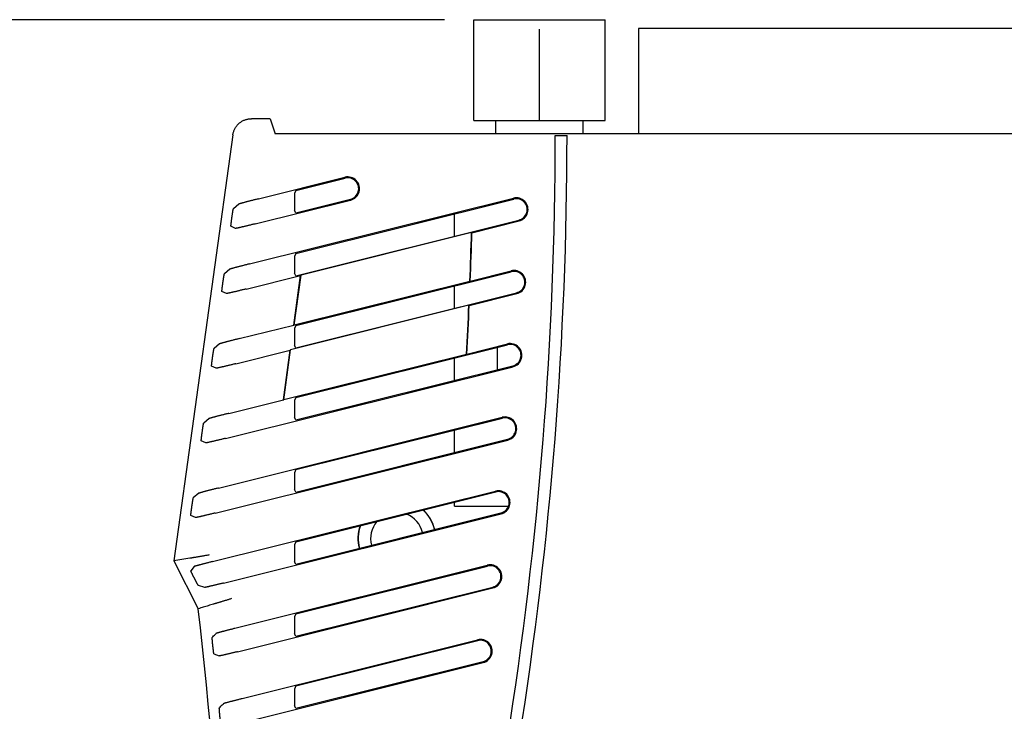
# Model space of a CAD drawing. Header units: inches. Extents: x 0 to 34, y 0 to 22.
# Tile 6 of 27: x 2.3 to 4.4, y 19 to 20.5. Entities that reach past the tile are written whole.
import ezdxf

# ---------------------------------------------------------------- set-up
doc = ezdxf.new("R2010")
doc.units = ezdxf.units.IN
doc.header["$LTSCALE"] = 1.87
doc.header["$MEASUREMENT"] = 0
doc.layers.get('0').update_dxf_attribs({"linetype": 'CONTINUOUS'})
doc.layers.add('DIMENSIONS', color=7, linetype='CONTINUOUS')
doc.styles.get("Standard").update_dxf_attribs({"font": 'txt', "width": 0.8})
doc.dimstyles.new('DIMSTYLE_1', dxfattribs={"dimtxt": 0.125, "dimasz": 0.18, "dimexe": 0.18, "dimexo": 0.0625, "dimgap": 0.09, "dimtad": 0, "dimtih": 1, "dimtoh": 1, "dimdec": 3, "dimzin": 4, "dimdsep": 46, "dimtxsty": 'STANDARD', "dimblk": '_FILLED', "dimblk1": '_FILLED', "dimblk2": '_FILLED', "dimcen": 0.09, "dimadec": 0, "dimazin": 0, "dimtp": 0.01, "dimtm": 0.01, "dimtfac": 1, "dimtdec": 3, "dimtofl": 0, "dimtmove": 0, "dimatfit": 3, "dimldrblk": '_FILLED', "dimfxl": 1, "dimtolj": 1, "dimtzin": 4, "dimarcsym": 0})

# ---------------------------------------------------------------- blocks, each defined once
blk = doc.blocks.new('_FILLED')
at = {"color": 0, "linetype": 'BYBLOCK'}
blk.add_solid([(0, 0), (-1, 0.174), (-1, -0.174)], dxfattribs=at)
blk = doc.blocks.new('*D1')
at = {"layer": 'DIMENSIONS', "color": 2, "linetype": 'CONTINUOUS'}
for p, q in [((3.1795, 20.4963), (1.7278, 20.4963)), ((1.8528, 20.4963), (1.8528, 18.2791)), ((1.8528, 15.5988), (1.8528, 17.8416)), ((2.7048, 15.5988), (1.7278, 15.5988))]:
    blk.add_line(p, q, dxfattribs=at)
at = {"layer": 'DIMENSIONS', "color": 2, "linetype": 'CONTINUOUS', "xscale": 0.18, "yscale": 0.18, "zscale": 0.18}
for p, rotation in [((1.8528, 20.4963), 90), ((1.8528, 15.5988), 270)]:
    blk.add_blockref('_FILLED', p, dxfattribs=dict(at, rotation=rotation))
at = {"layer": 'DIMENSIONS', "color": 2, "linetype": 'CONTINUOUS', "width": 0.8}
for s, p in [('4.897', (1.5028, 18.0916)), ('[', (1.5028, 17.9041)), (']', (2.1028, 17.9041)), ('124.4', (1.6028, 17.9041))]:
    blk.add_text(s, height=0.125, dxfattribs=at).set_placement(p)

msp = doc.modelspace()

# ---------------------------------------------------------------- linework, layer by layer
at = {"color": 7, "linetype": 'CONTINUOUS'}
for p, q in [((3.242, 20.2813), (3.242, 20.4963)), ((3.242, 20.4963), (3.522, 20.4963)), ((3.522, 20.2813), (3.522, 20.4963)), ((3.382, 20.2813), (3.382, 20.4763)), ((2.808, 20.2853), (2.7682, 20.2853)), ((2.808, 20.2853), (2.8188, 20.253)), ((3.242, 20.2813), (3.522, 20.2813)), ((3.289, 20.253), (3.289, 20.2813)), ((3.475, 20.253), (3.475, 20.2813)), ((2.7286, 20.2509), (2.6028, 19.343)), ((10.6372, 20.253), (2.8188, 20.253)), ((3.4155, 20.2494), (3.4405, 20.2494)), ((2.7834, 20.1147), (2.9674, 20.1606)), ((2.8628, 20.1325), (2.9679, 20.1587)), ((2.7642, 19.9759), (3.3263, 20.1161)), ((2.8628, 20.1325), (2.8599, 20.126)), ((2.7415, 20.1035), (2.7297, 20.0935)), ((2.776, 20.0613), (2.9795, 20.1121)), ((2.8628, 19.9985), (3.3268, 20.1142)), ((2.8628, 20.0849), (2.9791, 20.1139)), ((2.8628, 20.0849), (2.8599, 20.09)), ((2.7343, 20.0516), (2.7245, 20.0563)), ((2.8628, 19.9509), (3.3379, 20.0694)), ((3.2378, 20.0425), (3.3384, 20.0675)), ((3.237, 20.0428), (2.8738, 19.9522)), ((3.237, 20.0428), (3.2378, 20.0425)), ((2.8628, 19.9985), (2.8599, 19.992)), ((2.7223, 19.9648), (2.7105, 19.9547)), ((2.7568, 19.9225), (2.8729, 19.9515)), ((2.8582, 19.8457), (2.8729, 19.9515)), ((2.859, 19.8454), (2.8738, 19.9522)), ((2.8628, 19.9509), (2.8599, 19.956)), ((2.8628, 19.8449), (3.3218, 19.9593)), ((2.8729, 19.9515), (2.8738, 19.9522)), ((3.2344, 19.9395), (3.3213, 19.9612)), ((3.2336, 19.9388), (2.859, 19.8454)), ((3.2344, 19.9395), (3.2336, 19.9388)), ((2.7151, 19.9128), (2.7053, 19.9175)), ((2.8628, 19.7973), (3.3329, 19.9145)), ((3.2322, 19.8874), (3.3334, 19.9127)), ((3.2314, 19.8878), (2.8517, 19.7931)), ((3.2314, 19.8878), (3.2322, 19.8874)), ((2.7421, 19.8168), (2.8582, 19.8457)), ((2.8582, 19.8457), (2.859, 19.8454)), ((2.8628, 19.8449), (2.8599, 19.8384)), ((2.7002, 19.8056), (2.6884, 19.7956)), ((2.8628, 19.7973), (2.8599, 19.8024)), ((2.8628, 19.6912), (3.3138, 19.8037)), ((3.2268, 19.784), (3.3133, 19.8056)), ((2.7347, 19.7634), (2.8508, 19.7924)), ((2.8362, 19.6866), (2.8508, 19.7924)), ((2.8369, 19.6862), (2.8517, 19.7931)), ((3.226, 19.7832), (2.8369, 19.6862)), ((2.8508, 19.7924), (2.8517, 19.7931)), ((3.2268, 19.784), (3.226, 19.7832)), ((2.693, 19.7537), (2.6833, 19.7584)), ((2.7127, 19.6043), (3.3254, 19.757)), ((2.8628, 19.6437), (3.3249, 19.7589)), ((2.7201, 19.6576), (2.8362, 19.6866)), ((2.8362, 19.6866), (2.8369, 19.6862)), ((2.8628, 19.6912), (2.8599, 19.6847)), ((2.6782, 19.6465), (2.6664, 19.6365)), ((2.698, 19.4985), (3.3022, 19.6492)), ((2.8628, 19.6437), (2.8599, 19.6488)), ((2.8628, 19.5376), (3.3027, 19.6473)), ((2.671, 19.5946), (2.6612, 19.5992)), ((2.6906, 19.4451), (3.3143, 19.6006)), ((2.8628, 19.49), (3.3139, 19.6025)), ((2.8628, 19.5376), (2.8599, 19.5311)), ((2.6561, 19.4874), (2.6443, 19.4773)), ((2.6855, 19.3417), (3.288, 19.492)), ((2.8628, 19.49), (2.8599, 19.4951)), ((2.8628, 19.384), (3.2885, 19.4901)), ((2.8628, 19.3364), (3.2997, 19.4453)), ((2.6489, 19.4354), (2.6392, 19.4401)), ((2.7089, 19.296), (3.3001, 19.4435)), ((2.8628, 19.384), (2.8599, 19.3775)), ((2.6369, 19.3488), (2.6028, 19.343)), ((2.6028, 19.343), (2.6549, 19.2413)), ((2.8628, 19.3364), (2.8599, 19.3415)), ((2.6459, 19.3312), (2.6389, 19.3223)), ((2.733, 19.2), (3.2706, 19.334)), ((2.8628, 19.2303), (3.2711, 19.3321)), ((2.6687, 19.2867), (2.6552, 19.2905)), ((2.7384, 19.1498), (3.2827, 19.2855)), ((2.8628, 19.1828), (3.2823, 19.2874)), ((2.8628, 19.2303), (2.8599, 19.2238)), ((2.7484, 19.0502), (3.25, 19.1752)), ((2.8628, 19.1828), (2.8599, 19.1879)), ((2.8628, 19.0767), (3.2505, 19.1734)), ((2.7532, 18.9998), (3.2621, 19.1267)), ((2.8628, 19.0291), (3.2616, 19.1286)), ((2.8628, 19.0767), (2.8599, 19.0702)), ((2.8628, 19.0291), (2.8599, 19.0342))]:
    msp.add_line(p, q, dxfattribs=at)
at = {"color": 6, "linetype": 'CONTINUOUS'}
for p, q in [((3.593, 20.4776), (3.593, 20.253)), ((5.013, 20.4776), (3.593, 20.4776)), ((3.2005, 20.0351), (3.2005, 20.0827)), ((3.2005, 19.8815), (3.2005, 19.9291)), ((3.292, 19.7507), (3.292, 19.7983)), ((3.2005, 19.7279), (3.2005, 19.7754)), ((3.2005, 19.5742), (3.2005, 19.6218)), ((3.2005, 19.4596), (3.2005, 19.4682)), ((3.2005, 19.4596), (3.3156, 19.4596))]:
    msp.add_line(p, q, dxfattribs=at)
at = {"color": 7, "linetype": 'CONTINUOUS'}
for centre, radius, start, end in [((-4.7659, 20.2513), 8.1814, 341.83447, 359.9868), ((-4.7659, 20.2513), 8.2064, 341.94157, 359.98684), ((2.9735, 20.1363), 0.025, 284, 104), ((2.9735, 20.1363), 0.0231, 284, 104), ((3.3324, 20.0918), 0.025, 284, 104), ((3.3324, 20.0918), 0.0231, 284, 104), ((-4.7659, 20.2513), 8.0056, 357.76265, 358.50757), ((-4.7659, 20.2513), 8.0064, 357.76819, 358.50524), ((3.3274, 19.9369), 0.025, 284, 104), ((3.3274, 19.9369), 0.0231, 284, 104), ((-4.7659, 20.2513), 8.0056, 356.6482, 357.3974), ((-4.7659, 20.2513), 8.0064, 356.65389, 357.39517), ((3.3194, 19.7813), 0.025, 284, 104), ((3.3194, 19.7813), 0.0231, 284, 104), ((3.3083, 19.6249), 0.025, 284, 104), ((3.3083, 19.6249), 0.0231, 284, 104), ((3.2941, 19.4677), 0.025, 284, 104), ((3.2941, 19.4677), 0.0231, 284, 104), ((3.078, 19.3908), 0.0825, 13.4945, 47.424), ((3.078, 19.3908), 0.083, 13.4975, 47.1922), ((3.078, 19.3908), 0.056, 139.7243, 194.7448), ((3.078, 19.3908), 0.056, 13.2553, 68.2385), ((3.078, 19.3908), 0.083, 160.8053, 194.5026), ((3.078, 19.3908), 0.0825, 160.582, 194.5054), ((3.2767, 19.3098), 0.025, 284, 104), ((3.2767, 19.3098), 0.0231, 284, 104), ((-8.7589, 17.9388), 11.4878, 353.48981, 6.51019), ((3.256, 19.151), 0.025, 284, 104), ((3.256, 19.151), 0.0231, 284, 104)]:
    msp.add_arc(centre, radius, start, end, dxfattribs=at)
for points, knots in [([(2.7286, 20.2509), (2.7287, 20.2518), (2.729, 20.2538), (2.7298, 20.2568), (2.7308, 20.2596), (2.7319, 20.2624), (2.7333, 20.2651), (2.7349, 20.2676), (2.7367, 20.2701), (2.7386, 20.2724), (2.7408, 20.2745), (2.743, 20.2765), (2.7454, 20.2783), (2.748, 20.2799), (2.7507, 20.2814), (2.7534, 20.2826), (2.7563, 20.2836), (2.7592, 20.2844), (2.7621, 20.2849), (2.7651, 20.2853), (2.7672, 20.2853), (2.7682, 20.2853)], [0, 0, 0, 0, 0.052642, 0.105308, 0.157915, 0.210579, 0.263184, 0.315825, 0.368454, 0.421058, 0.473706, 0.526294, 0.578942, 0.631546, 0.684175, 0.736816, 0.789421, 0.842085, 0.894692, 0.947358, 1, 1, 1, 1]), ([(2.8599, 20.126), (2.8599, 20.1259), (2.8599, 20.1258), (2.8599, 20.1256), (2.8599, 20.1251), (2.8599, 20.1246), (2.8599, 20.1239), (2.8599, 20.123), (2.8598, 20.122), (2.8598, 20.1209), (2.8598, 20.1197), (2.8598, 20.1184), (2.8598, 20.1169), (2.8598, 20.1154), (2.8598, 20.1138), (2.8598, 20.1122), (2.8598, 20.1105), (2.8598, 20.1088), (2.8598, 20.1071), (2.8598, 20.1054), (2.8598, 20.1037), (2.8598, 20.1021), (2.8598, 20.1005), (2.8598, 20.099), (2.8598, 20.0975), (2.8598, 20.0962), (2.8598, 20.095), (2.8598, 20.0939), (2.8599, 20.0929), (2.8599, 20.0921), (2.8599, 20.0914), (2.8599, 20.0908), (2.8599, 20.0904), (2.8599, 20.0902), (2.8599, 20.0901), (2.8599, 20.09)], [0, 0, 0, 0, 0.003061, 0.010376, 0.021879, 0.037538, 0.057255, 0.08083, 0.10821, 0.139132, 0.173298, 0.210582, 0.250532, 0.292833, 0.337196, 0.383026, 0.43005, 0.477776, 0.525604, 0.573277, 0.62019, 0.665868, 0.710036, 0.752106, 0.791808, 0.828826, 0.86272, 0.893373, 0.920491, 0.943814, 0.963294, 0.978729, 0.990021, 0.997134, 1, 1, 1, 1]), ([(2.7834, 20.1147), (2.7823, 20.1144), (2.78, 20.1138), (2.7767, 20.113), (2.7734, 20.1122), (2.7702, 20.1114), (2.7671, 20.1106), (2.7641, 20.1098), (2.7612, 20.109), (2.7585, 20.1083), (2.756, 20.1077), (2.7536, 20.107), (2.7514, 20.1065), (2.7494, 20.1059), (2.7477, 20.1054), (2.7461, 20.105), (2.7448, 20.1046), (2.7437, 20.1043), (2.7428, 20.104), (2.7422, 20.1038), (2.7418, 20.1037), (2.7415, 20.1036), (2.7415, 20.1035)], [0, 0, 0, 0, 0.079952, 0.159423, 0.237691, 0.314371, 0.388753, 0.460392, 0.528842, 0.593581, 0.654396, 0.710828, 0.762701, 0.809791, 0.851862, 0.888887, 0.920671, 0.947194, 0.968411, 0.984265, 0.994791, 1, 1, 1, 1]), ([(2.7245, 20.0563), (2.7245, 20.0563), (2.7245, 20.0564), (2.7245, 20.0566), (2.7245, 20.057), (2.7245, 20.0576), (2.7246, 20.0583), (2.7247, 20.0591), (2.7248, 20.0601), (2.7249, 20.0612), (2.725, 20.0624), (2.7252, 20.0637), (2.7254, 20.0652), (2.7256, 20.0668), (2.7258, 20.0684), (2.726, 20.0701), (2.7262, 20.0719), (2.7265, 20.0737), (2.7267, 20.0756), (2.727, 20.0774), (2.7273, 20.0792), (2.7275, 20.0809), (2.7278, 20.0826), (2.728, 20.0842), (2.7282, 20.0857), (2.7285, 20.0871), (2.7287, 20.0884), (2.7288, 20.0895), (2.729, 20.0905), (2.7292, 20.0914), (2.7293, 20.0921), (2.7294, 20.0927), (2.7295, 20.0931), (2.7296, 20.0933), (2.7296, 20.0935), (2.7297, 20.0935)], [0, 0, 0, 0, 0.002602, 0.009093, 0.01953, 0.033927, 0.052248, 0.07436, 0.100285, 0.129855, 0.162817, 0.199131, 0.238438, 0.280394, 0.32479, 0.371035, 0.418759, 0.467489, 0.51653, 0.565529, 0.613818, 0.660823, 0.706196, 0.749294, 0.789818, 0.827423, 0.861687, 0.892529, 0.919685, 0.942961, 0.962374, 0.97779, 0.989183, 0.996577, 1, 1, 1, 1]), ([(2.776, 20.0613), (2.7749, 20.061), (2.7726, 20.0605), (2.7693, 20.0596), (2.766, 20.0588), (2.7628, 20.058), (2.7597, 20.0573), (2.7567, 20.0566), (2.7538, 20.0559), (2.7511, 20.0552), (2.7486, 20.0547), (2.7463, 20.0541), (2.7441, 20.0536), (2.7421, 20.0532), (2.7404, 20.0528), (2.7389, 20.0524), (2.7376, 20.0522), (2.7365, 20.0519), (2.7356, 20.0518), (2.735, 20.0517), (2.7346, 20.0516), (2.7343, 20.0516), (2.7343, 20.0516)], [0, 0, 0, 0, 0.081325, 0.161958, 0.24118, 0.318614, 0.393548, 0.465562, 0.534219, 0.599022, 0.65978, 0.716051, 0.76768, 0.814457, 0.856155, 0.892754, 0.924062, 0.95005, 0.970671, 0.985854, 0.995625, 1, 1, 1, 1]), ([(2.8599, 19.992), (2.8599, 19.992), (2.8599, 19.9918), (2.8599, 19.9916), (2.8599, 19.9912), (2.8599, 19.9906), (2.8599, 19.9899), (2.8599, 19.989), (2.8598, 19.9881), (2.8598, 19.987), (2.8598, 19.9857), (2.8598, 19.9844), (2.8598, 19.983), (2.8598, 19.9814), (2.8598, 19.9799), (2.8598, 19.9782), (2.8598, 19.9765), (2.8598, 19.9748), (2.8598, 19.9731), (2.8598, 19.9714), (2.8598, 19.9697), (2.8598, 19.9681), (2.8598, 19.9665), (2.8598, 19.965), (2.8598, 19.9636), (2.8598, 19.9622), (2.8598, 19.961), (2.8598, 19.9599), (2.8599, 19.9589), (2.8599, 19.9581), (2.8599, 19.9574), (2.8599, 19.9569), (2.8599, 19.9564), (2.8599, 19.9562), (2.8599, 19.9561), (2.8599, 19.956)], [0, 0, 0, 0, 0.003061, 0.010376, 0.021879, 0.037538, 0.057255, 0.08083, 0.10821, 0.139132, 0.173298, 0.210582, 0.250532, 0.292833, 0.337196, 0.383026, 0.43005, 0.477776, 0.525604, 0.573277, 0.62019, 0.665868, 0.710036, 0.752106, 0.791808, 0.828826, 0.86272, 0.893373, 0.920491, 0.943814, 0.963294, 0.978729, 0.990021, 0.997134, 1, 1, 1, 1]), ([(2.7642, 19.9759), (2.763, 19.9756), (2.7608, 19.9751), (2.7575, 19.9742), (2.7542, 19.9734), (2.751, 19.9726), (2.7479, 19.9718), (2.7449, 19.971), (2.742, 19.9703), (2.7393, 19.9696), (2.7367, 19.9689), (2.7344, 19.9683), (2.7322, 19.9677), (2.7302, 19.9671), (2.7285, 19.9667), (2.7269, 19.9662), (2.7256, 19.9659), (2.7245, 19.9655), (2.7236, 19.9653), (2.723, 19.9651), (2.7225, 19.9649), (2.7223, 19.9648), (2.7223, 19.9648)], [0, 0, 0, 0, 0.079952, 0.159423, 0.237691, 0.314371, 0.388753, 0.460392, 0.528842, 0.593581, 0.654396, 0.710828, 0.762701, 0.809791, 0.851862, 0.888887, 0.920671, 0.947194, 0.968411, 0.984265, 0.994791, 1, 1, 1, 1]), ([(2.7053, 19.9175), (2.7053, 19.9175), (2.7053, 19.9176), (2.7053, 19.9179), (2.7053, 19.9183), (2.7053, 19.9188), (2.7054, 19.9195), (2.7054, 19.9203), (2.7055, 19.9213), (2.7057, 19.9224), (2.7058, 19.9236), (2.706, 19.925), (2.7061, 19.9264), (2.7063, 19.928), (2.7066, 19.9297), (2.7068, 19.9314), (2.707, 19.9332), (2.7073, 19.935), (2.7075, 19.9368), (2.7078, 19.9386), (2.708, 19.9404), (2.7083, 19.9421), (2.7085, 19.9438), (2.7088, 19.9454), (2.709, 19.9469), (2.7092, 19.9483), (2.7094, 19.9496), (2.7096, 19.9507), (2.7098, 19.9517), (2.71, 19.9526), (2.7101, 19.9533), (2.7102, 19.9539), (2.7103, 19.9543), (2.7104, 19.9546), (2.7104, 19.9547), (2.7105, 19.9547)], [0, 0, 0, 0, 0.002602, 0.009093, 0.01953, 0.033927, 0.052248, 0.07436, 0.100285, 0.129855, 0.162817, 0.199131, 0.238438, 0.280394, 0.32479, 0.371035, 0.418759, 0.467489, 0.51653, 0.565529, 0.613818, 0.660823, 0.706196, 0.749294, 0.789818, 0.827423, 0.861687, 0.892529, 0.919685, 0.942961, 0.962374, 0.97779, 0.989183, 0.996577, 1, 1, 1, 1]), ([(2.7568, 19.9225), (2.7556, 19.9223), (2.7534, 19.9217), (2.7501, 19.9209), (2.7468, 19.9201), (2.7436, 19.9193), (2.7404, 19.9185), (2.7375, 19.9178), (2.7346, 19.9171), (2.7319, 19.9165), (2.7294, 19.9159), (2.727, 19.9153), (2.7249, 19.9148), (2.7229, 19.9144), (2.7212, 19.914), (2.7197, 19.9137), (2.7183, 19.9134), (2.7173, 19.9132), (2.7164, 19.913), (2.7157, 19.9129), (2.7153, 19.9128), (2.7151, 19.9128), (2.7151, 19.9128)], [0, 0, 0, 0, 0.081325, 0.161958, 0.24118, 0.318614, 0.393548, 0.465562, 0.534219, 0.599022, 0.65978, 0.716051, 0.76768, 0.814457, 0.856155, 0.892754, 0.924062, 0.95005, 0.970671, 0.985854, 0.995625, 1, 1, 1, 1]), ([(2.8599, 19.8384), (2.8599, 19.8383), (2.8599, 19.8382), (2.8599, 19.8379), (2.8599, 19.8375), (2.8599, 19.837), (2.8599, 19.8363), (2.8599, 19.8354), (2.8598, 19.8344), (2.8598, 19.8333), (2.8598, 19.8321), (2.8598, 19.8308), (2.8598, 19.8293), (2.8598, 19.8278), (2.8598, 19.8262), (2.8598, 19.8246), (2.8598, 19.8229), (2.8598, 19.8212), (2.8598, 19.8195), (2.8598, 19.8178), (2.8598, 19.8161), (2.8598, 19.8144), (2.8598, 19.8129), (2.8598, 19.8113), (2.8598, 19.8099), (2.8598, 19.8086), (2.8598, 19.8074), (2.8598, 19.8063), (2.8599, 19.8053), (2.8599, 19.8045), (2.8599, 19.8038), (2.8599, 19.8032), (2.8599, 19.8028), (2.8599, 19.8026), (2.8599, 19.8024), (2.8599, 19.8024)], [0, 0, 0, 0, 0.003061, 0.010376, 0.021879, 0.037538, 0.057255, 0.08083, 0.10821, 0.139132, 0.173298, 0.210582, 0.250532, 0.292833, 0.337196, 0.383026, 0.43005, 0.477776, 0.525604, 0.573277, 0.62019, 0.665868, 0.710036, 0.752106, 0.791808, 0.828826, 0.86272, 0.893373, 0.920491, 0.943814, 0.963294, 0.978729, 0.990021, 0.997134, 1, 1, 1, 1]), ([(2.7421, 19.8168), (2.741, 19.8165), (2.7388, 19.8159), (2.7354, 19.8151), (2.7321, 19.8143), (2.7289, 19.8135), (2.7258, 19.8127), (2.7228, 19.8119), (2.7199, 19.8111), (2.7172, 19.8104), (2.7147, 19.8098), (2.7123, 19.8091), (2.7101, 19.8086), (2.7082, 19.808), (2.7064, 19.8075), (2.7049, 19.8071), (2.7036, 19.8067), (2.7024, 19.8064), (2.7016, 19.8061), (2.7009, 19.8059), (2.7005, 19.8058), (2.7003, 19.8057), (2.7002, 19.8056)], [0, 0, 0, 0, 0.079952, 0.159423, 0.237691, 0.314371, 0.388753, 0.460392, 0.528842, 0.593581, 0.654396, 0.710828, 0.762701, 0.809791, 0.851862, 0.888887, 0.920671, 0.947194, 0.968411, 0.984265, 0.994791, 1, 1, 1, 1]), ([(2.6833, 19.7584), (2.6832, 19.7584), (2.6832, 19.7585), (2.6832, 19.7587), (2.6832, 19.7591), (2.6833, 19.7597), (2.6833, 19.7604), (2.6834, 19.7612), (2.6835, 19.7622), (2.6836, 19.7633), (2.6838, 19.7645), (2.6839, 19.7658), (2.6841, 19.7673), (2.6843, 19.7689), (2.6845, 19.7705), (2.6847, 19.7722), (2.685, 19.774), (2.6852, 19.7758), (2.6855, 19.7777), (2.6857, 19.7795), (2.686, 19.7813), (2.6862, 19.783), (2.6865, 19.7847), (2.6867, 19.7863), (2.687, 19.7878), (2.6872, 19.7892), (2.6874, 19.7905), (2.6876, 19.7916), (2.6878, 19.7926), (2.6879, 19.7935), (2.688, 19.7942), (2.6882, 19.7947), (2.6883, 19.7952), (2.6883, 19.7954), (2.6884, 19.7956), (2.6884, 19.7956)], [0, 0, 0, 0, 0.002602, 0.009093, 0.01953, 0.033927, 0.052248, 0.07436, 0.100285, 0.129855, 0.162817, 0.199131, 0.238438, 0.280394, 0.32479, 0.371035, 0.418759, 0.467489, 0.51653, 0.565529, 0.613818, 0.660823, 0.706196, 0.749294, 0.789818, 0.827423, 0.861687, 0.892529, 0.919685, 0.942961, 0.962374, 0.97779, 0.989183, 0.996577, 1, 1, 1, 1]), ([(2.7347, 19.7634), (2.7336, 19.7631), (2.7314, 19.7626), (2.728, 19.7617), (2.7247, 19.7609), (2.7215, 19.7601), (2.7184, 19.7594), (2.7154, 19.7587), (2.7126, 19.758), (2.7099, 19.7573), (2.7073, 19.7567), (2.705, 19.7562), (2.7028, 19.7557), (2.7009, 19.7553), (2.6991, 19.7549), (2.6976, 19.7545), (2.6963, 19.7543), (2.6952, 19.754), (2.6943, 19.7539), (2.6937, 19.7537), (2.6933, 19.7537), (2.6931, 19.7537), (2.693, 19.7537)], [0, 0, 0, 0, 0.081325, 0.161958, 0.24118, 0.318614, 0.393548, 0.465562, 0.534219, 0.599022, 0.65978, 0.716051, 0.76768, 0.814457, 0.856155, 0.892754, 0.924062, 0.95005, 0.970671, 0.985854, 0.995625, 1, 1, 1, 1]), ([(2.8599, 19.6847), (2.8599, 19.6847), (2.8599, 19.6846), (2.8599, 19.6843), (2.8599, 19.6839), (2.8599, 19.6833), (2.8599, 19.6826), (2.8599, 19.6818), (2.8598, 19.6808), (2.8598, 19.6797), (2.8598, 19.6785), (2.8598, 19.6771), (2.8598, 19.6757), (2.8598, 19.6742), (2.8598, 19.6726), (2.8598, 19.6709), (2.8598, 19.6693), (2.8598, 19.6675), (2.8598, 19.6658), (2.8598, 19.6641), (2.8598, 19.6624), (2.8598, 19.6608), (2.8598, 19.6592), (2.8598, 19.6577), (2.8598, 19.6563), (2.8598, 19.655), (2.8598, 19.6537), (2.8598, 19.6526), (2.8599, 19.6517), (2.8599, 19.6508), (2.8599, 19.6501), (2.8599, 19.6496), (2.8599, 19.6492), (2.8599, 19.6489), (2.8599, 19.6488), (2.8599, 19.6488)], [0, 0, 0, 0, 0.003061, 0.010376, 0.021879, 0.037538, 0.057255, 0.08083, 0.10821, 0.139132, 0.173298, 0.210582, 0.250532, 0.292833, 0.337196, 0.383026, 0.43005, 0.477776, 0.525604, 0.573277, 0.62019, 0.665868, 0.710036, 0.752106, 0.791808, 0.828826, 0.86272, 0.893373, 0.920491, 0.943814, 0.963294, 0.978729, 0.990021, 0.997134, 1, 1, 1, 1]), ([(2.7201, 19.6576), (2.719, 19.6574), (2.7167, 19.6568), (2.7134, 19.656), (2.7101, 19.6551), (2.7069, 19.6543), (2.7038, 19.6535), (2.7008, 19.6527), (2.6979, 19.652), (2.6952, 19.6513), (2.6926, 19.6506), (2.6903, 19.65), (2.6881, 19.6494), (2.6861, 19.6489), (2.6844, 19.6484), (2.6828, 19.648), (2.6815, 19.6476), (2.6804, 19.6473), (2.6795, 19.647), (2.6789, 19.6468), (2.6784, 19.6466), (2.6782, 19.6465), (2.6782, 19.6465)], [0, 0, 0, 0, 0.079952, 0.159423, 0.237691, 0.314371, 0.388753, 0.460392, 0.528842, 0.593581, 0.654396, 0.710828, 0.762701, 0.809791, 0.851862, 0.888887, 0.920671, 0.947194, 0.968411, 0.984265, 0.994791, 1, 1, 1, 1]), ([(2.6612, 19.5992), (2.6612, 19.5992), (2.6612, 19.5994), (2.6612, 19.5996), (2.6612, 19.6), (2.6612, 19.6005), (2.6613, 19.6012), (2.6614, 19.6021), (2.6615, 19.603), (2.6616, 19.6041), (2.6617, 19.6054), (2.6619, 19.6067), (2.6621, 19.6082), (2.6623, 19.6097), (2.6625, 19.6114), (2.6627, 19.6131), (2.6629, 19.6149), (2.6632, 19.6167), (2.6634, 19.6185), (2.6637, 19.6203), (2.6639, 19.6221), (2.6642, 19.6239), (2.6644, 19.6256), (2.6647, 19.6272), (2.6649, 19.6287), (2.6651, 19.6301), (2.6653, 19.6313), (2.6655, 19.6325), (2.6657, 19.6335), (2.6659, 19.6343), (2.666, 19.6351), (2.6661, 19.6356), (2.6662, 19.636), (2.6663, 19.6363), (2.6663, 19.6364), (2.6664, 19.6365)], [0, 0, 0, 0, 0.002602, 0.009093, 0.01953, 0.033927, 0.052248, 0.07436, 0.100285, 0.129855, 0.162817, 0.199131, 0.238438, 0.280394, 0.32479, 0.371035, 0.418759, 0.467489, 0.51653, 0.565529, 0.613818, 0.660823, 0.706196, 0.749294, 0.789818, 0.827423, 0.861687, 0.892529, 0.919685, 0.942961, 0.962374, 0.97779, 0.989183, 0.996577, 1, 1, 1, 1]), ([(2.7127, 19.6043), (2.7116, 19.604), (2.7093, 19.6034), (2.706, 19.6026), (2.7027, 19.6018), (2.6995, 19.601), (2.6964, 19.6003), (2.6934, 19.5995), (2.6905, 19.5989), (2.6878, 19.5982), (2.6853, 19.5976), (2.6829, 19.5971), (2.6808, 19.5966), (2.6788, 19.5961), (2.6771, 19.5957), (2.6756, 19.5954), (2.6743, 19.5951), (2.6732, 19.5949), (2.6723, 19.5947), (2.6717, 19.5946), (2.6712, 19.5946), (2.671, 19.5945), (2.671, 19.5946)], [0, 0, 0, 0, 0.081325, 0.161958, 0.24118, 0.318614, 0.393548, 0.465562, 0.534219, 0.599022, 0.65978, 0.716051, 0.76768, 0.814457, 0.856155, 0.892754, 0.924062, 0.95005, 0.970671, 0.985854, 0.995625, 1, 1, 1, 1]), ([(2.8599, 19.5311), (2.8599, 19.5311), (2.8599, 19.5309), (2.8599, 19.5307), (2.8599, 19.5303), (2.8599, 19.5297), (2.8599, 19.529), (2.8599, 19.5281), (2.8598, 19.5272), (2.8598, 19.5261), (2.8598, 19.5248), (2.8598, 19.5235), (2.8598, 19.5221), (2.8598, 19.5205), (2.8598, 19.519), (2.8598, 19.5173), (2.8598, 19.5156), (2.8598, 19.5139), (2.8598, 19.5122), (2.8598, 19.5105), (2.8598, 19.5088), (2.8598, 19.5072), (2.8598, 19.5056), (2.8598, 19.5041), (2.8598, 19.5027), (2.8598, 19.5013), (2.8598, 19.5001), (2.8598, 19.499), (2.8599, 19.498), (2.8599, 19.4972), (2.8599, 19.4965), (2.8599, 19.496), (2.8599, 19.4955), (2.8599, 19.4953), (2.8599, 19.4952), (2.8599, 19.4951)], [0, 0, 0, 0, 0.003061, 0.010376, 0.021879, 0.037538, 0.057255, 0.08083, 0.10821, 0.139132, 0.173298, 0.210582, 0.250532, 0.292833, 0.337196, 0.383026, 0.43005, 0.477776, 0.525604, 0.573277, 0.62019, 0.665868, 0.710036, 0.752106, 0.791808, 0.828826, 0.86272, 0.893373, 0.920491, 0.943814, 0.963294, 0.978729, 0.990021, 0.997134, 1, 1, 1, 1]), ([(2.698, 19.4985), (2.6969, 19.4982), (2.6947, 19.4977), (2.6913, 19.4968), (2.6881, 19.496), (2.6848, 19.4952), (2.6817, 19.4944), (2.6787, 19.4936), (2.6759, 19.4929), (2.6731, 19.4922), (2.6706, 19.4915), (2.6682, 19.4909), (2.6661, 19.4903), (2.6641, 19.4898), (2.6623, 19.4893), (2.6608, 19.4888), (2.6595, 19.4885), (2.6584, 19.4881), (2.6575, 19.4879), (2.6568, 19.4877), (2.6564, 19.4875), (2.6562, 19.4874), (2.6561, 19.4874)], [0, 0, 0, 0, 0.079952, 0.159423, 0.237691, 0.314371, 0.388753, 0.460392, 0.528842, 0.593581, 0.654396, 0.710828, 0.762701, 0.809791, 0.851862, 0.888887, 0.920671, 0.947194, 0.968411, 0.984265, 0.994791, 1, 1, 1, 1]), ([(2.6392, 19.4401), (2.6391, 19.4401), (2.6391, 19.4403), (2.6391, 19.4405), (2.6391, 19.4409), (2.6392, 19.4414), (2.6392, 19.4421), (2.6393, 19.4429), (2.6394, 19.4439), (2.6395, 19.445), (2.6397, 19.4462), (2.6398, 19.4476), (2.64, 19.449), (2.6402, 19.4506), (2.6404, 19.4523), (2.6406, 19.454), (2.6409, 19.4558), (2.6411, 19.4576), (2.6414, 19.4594), (2.6416, 19.4612), (2.6419, 19.463), (2.6422, 19.4647), (2.6424, 19.4664), (2.6426, 19.468), (2.6429, 19.4695), (2.6431, 19.4709), (2.6433, 19.4722), (2.6435, 19.4733), (2.6437, 19.4743), (2.6438, 19.4752), (2.644, 19.4759), (2.6441, 19.4765), (2.6442, 19.4769), (2.6443, 19.4772), (2.6443, 19.4773), (2.6443, 19.4773)], [0, 0, 0, 0, 0.002602, 0.009093, 0.01953, 0.033927, 0.052248, 0.07436, 0.100285, 0.129855, 0.162817, 0.199131, 0.238438, 0.280394, 0.32479, 0.371035, 0.418759, 0.467489, 0.51653, 0.565529, 0.613818, 0.660823, 0.706196, 0.749294, 0.789818, 0.827423, 0.861687, 0.892529, 0.919685, 0.942961, 0.962374, 0.97779, 0.989183, 0.996577, 1, 1, 1, 1]), ([(2.6906, 19.4451), (2.6895, 19.4449), (2.6873, 19.4443), (2.6839, 19.4435), (2.6806, 19.4427), (2.6774, 19.4419), (2.6743, 19.4411), (2.6713, 19.4404), (2.6685, 19.4397), (2.6658, 19.4391), (2.6632, 19.4385), (2.6609, 19.4379), (2.6587, 19.4374), (2.6568, 19.437), (2.6551, 19.4366), (2.6535, 19.4363), (2.6522, 19.436), (2.6511, 19.4358), (2.6503, 19.4356), (2.6496, 19.4355), (2.6492, 19.4355), (2.649, 19.4354), (2.6489, 19.4354)], [0, 0, 0, 0, 0.081325, 0.161958, 0.24118, 0.318614, 0.393548, 0.465562, 0.534219, 0.599022, 0.65978, 0.716051, 0.76768, 0.814457, 0.856155, 0.892754, 0.924062, 0.95005, 0.970671, 0.985854, 0.995625, 1, 1, 1, 1]), ([(2.8599, 19.3775), (2.8599, 19.3774), (2.8599, 19.3773), (2.8599, 19.377), (2.8599, 19.3766), (2.8599, 19.3761), (2.8599, 19.3754), (2.8599, 19.3745), (2.8598, 19.3735), (2.8598, 19.3724), (2.8598, 19.3712), (2.8598, 19.3699), (2.8598, 19.3684), (2.8598, 19.3669), (2.8598, 19.3653), (2.8598, 19.3637), (2.8598, 19.362), (2.8598, 19.3603), (2.8598, 19.3586), (2.8598, 19.3569), (2.8598, 19.3552), (2.8598, 19.3535), (2.8598, 19.352), (2.8598, 19.3504), (2.8598, 19.349), (2.8598, 19.3477), (2.8598, 19.3465), (2.8598, 19.3454), (2.8599, 19.3444), (2.8599, 19.3436), (2.8599, 19.3429), (2.8599, 19.3423), (2.8599, 19.3419), (2.8599, 19.3417), (2.8599, 19.3415), (2.8599, 19.3415)], [0, 0, 0, 0, 0.003061, 0.010376, 0.021879, 0.037538, 0.057255, 0.08083, 0.10821, 0.139132, 0.173298, 0.210582, 0.250532, 0.292833, 0.337196, 0.383026, 0.43005, 0.477776, 0.525604, 0.573277, 0.62019, 0.665868, 0.710036, 0.752106, 0.791808, 0.828826, 0.86272, 0.893373, 0.920491, 0.943814, 0.963294, 0.978729, 0.990021, 0.997134, 1, 1, 1, 1]), ([(2.6783, 19.3558), (2.6772, 19.3556), (2.675, 19.3552), (2.6717, 19.3547), (2.6685, 19.3541), (2.6654, 19.3536), (2.6624, 19.3531), (2.6594, 19.3526), (2.6566, 19.3521), (2.6539, 19.3517), (2.6514, 19.3512), (2.6491, 19.3508), (2.6469, 19.3505), (2.6449, 19.3501), (2.6432, 19.3498), (2.6416, 19.3496), (2.6403, 19.3494), (2.6392, 19.3492), (2.6383, 19.349), (2.6376, 19.3489), (2.6372, 19.3488), (2.637, 19.3488), (2.6369, 19.3488)], [0, 0, 0, 0, 0.079333, 0.158117, 0.235772, 0.311907, 0.385824, 0.457174, 0.525448, 0.590204, 0.651184, 0.707916, 0.760247, 0.807851, 0.850502, 0.888101, 0.920402, 0.947368, 0.968875, 0.984831, 0.995227, 1, 1, 1, 1]), ([(2.6855, 19.3417), (2.6844, 19.3415), (2.6823, 19.341), (2.6792, 19.3402), (2.6762, 19.3394), (2.6732, 19.3387), (2.6703, 19.3379), (2.6675, 19.3372), (2.6648, 19.3365), (2.6622, 19.3358), (2.6598, 19.3352), (2.6576, 19.3346), (2.6555, 19.334), (2.6536, 19.3335), (2.6519, 19.333), (2.6504, 19.3326), (2.6491, 19.3323), (2.6481, 19.3319), (2.6472, 19.3317), (2.6466, 19.3315), (2.6462, 19.3313), (2.646, 19.3312), (2.6459, 19.3312)], [0, 0, 0, 0, 0.078751, 0.156979, 0.234034, 0.30962, 0.383099, 0.454084, 0.522178, 0.586857, 0.647917, 0.704879, 0.757499, 0.805521, 0.848614, 0.886678, 0.919443, 0.946789, 0.968606, 0.984756, 0.995223, 1, 1, 1, 1]), ([(2.6552, 19.2905), (2.6552, 19.2905), (2.6551, 19.2906), (2.6549, 19.2908), (2.6547, 19.2912), (2.6544, 19.2916), (2.654, 19.2923), (2.6536, 19.293), (2.6531, 19.2939), (2.6526, 19.2949), (2.652, 19.2959), (2.6514, 19.2971), (2.6507, 19.2984), (2.65, 19.2997), (2.6493, 19.3011), (2.6485, 19.3026), (2.6477, 19.3041), (2.647, 19.3056), (2.6462, 19.3071), (2.6454, 19.3086), (2.6447, 19.3101), (2.6439, 19.3116), (2.6432, 19.313), (2.6426, 19.3143), (2.6419, 19.3156), (2.6414, 19.3167), (2.6408, 19.3178), (2.6404, 19.3188), (2.64, 19.3197), (2.6396, 19.3204), (2.6393, 19.3211), (2.6391, 19.3216), (2.639, 19.322), (2.6389, 19.3222), (2.6389, 19.3223), (2.6389, 19.3223)], [0, 0, 0, 0, 0.003432, 0.011037, 0.02282, 0.038765, 0.058774, 0.082644, 0.110316, 0.141515, 0.175939, 0.213448, 0.253575, 0.296011, 0.340447, 0.386287, 0.433267, 0.480883, 0.52855, 0.576019, 0.622688, 0.668104, 0.711996, 0.753786, 0.79322, 0.829985, 0.863646, 0.894092, 0.921027, 0.944192, 0.963534, 0.97885, 0.990038, 0.997081, 1, 1, 1, 1]), ([(2.7089, 19.296), (2.7078, 19.2958), (2.7057, 19.2953), (2.7026, 19.2945), (2.6996, 19.2938), (2.6966, 19.293), (2.6937, 19.2923), (2.6908, 19.2916), (2.6881, 19.291), (2.6855, 19.2904), (2.6831, 19.2898), (2.6808, 19.2893), (2.6787, 19.2888), (2.6767, 19.2883), (2.675, 19.2879), (2.6735, 19.2876), (2.6721, 19.2873), (2.671, 19.2871), (2.6701, 19.2869), (2.6694, 19.2868), (2.669, 19.2867), (2.6688, 19.2867), (2.6687, 19.2867)], [0, 0, 0, 0, 0.07795, 0.155497, 0.231987, 0.307123, 0.380266, 0.451014, 0.518969, 0.583595, 0.644671, 0.701714, 0.754467, 0.802665, 0.845974, 0.884291, 0.917342, 0.945014, 0.967197, 0.983764, 0.994702, 1, 1, 1, 1]), ([(2.7259, 19.2628), (2.7249, 19.2625), (2.7229, 19.2619), (2.7199, 19.261), (2.7169, 19.2601), (2.714, 19.2592), (2.7111, 19.2583), (2.7084, 19.2575), (2.7058, 19.2567), (2.7033, 19.2559), (2.7009, 19.2552), (2.6987, 19.2545), (2.6966, 19.2539), (2.6947, 19.2533), (2.693, 19.2528), (2.6915, 19.2524), (2.6903, 19.252), (2.6892, 19.2517), (2.6883, 19.2514), (2.6877, 19.2512), (2.6873, 19.2511), (2.6871, 19.251), (2.687, 19.251)], [0, 0, 0, 0, 0.077872, 0.15527, 0.231652, 0.306699, 0.379762, 0.450475, 0.518416, 0.583074, 0.644228, 0.70138, 0.754294, 0.802664, 0.846157, 0.884648, 0.917841, 0.945615, 0.967825, 0.984326, 0.995078, 1, 1, 1, 1]), ([(2.687, 19.251), (2.6834, 19.2499), (2.6763, 19.2478), (2.6656, 19.2445), (2.6584, 19.2424), (2.6549, 19.2413)], [0, 0, 0, 0, 0.333731, 0.667064, 1, 1, 1, 1]), ([(2.8599, 19.2238), (2.8599, 19.2238), (2.8599, 19.2237), (2.8599, 19.2234), (2.8599, 19.223), (2.8599, 19.2224), (2.8599, 19.2217), (2.8599, 19.2209), (2.8598, 19.2199), (2.8598, 19.2188), (2.8598, 19.2176), (2.8598, 19.2162), (2.8598, 19.2148), (2.8598, 19.2133), (2.8598, 19.2117), (2.8598, 19.21), (2.8598, 19.2084), (2.8598, 19.2066), (2.8598, 19.2049), (2.8598, 19.2032), (2.8598, 19.2015), (2.8598, 19.1999), (2.8598, 19.1983), (2.8598, 19.1968), (2.8598, 19.1954), (2.8598, 19.1941), (2.8598, 19.1928), (2.8598, 19.1917), (2.8599, 19.1908), (2.8599, 19.1899), (2.8599, 19.1892), (2.8599, 19.1887), (2.8599, 19.1883), (2.8599, 19.188), (2.8599, 19.1879), (2.8599, 19.1879)], [0, 0, 0, 0, 0.003061, 0.010376, 0.021879, 0.037538, 0.057255, 0.08083, 0.10821, 0.139132, 0.173298, 0.210582, 0.250532, 0.292833, 0.337196, 0.383026, 0.43005, 0.477776, 0.525604, 0.573277, 0.62019, 0.665868, 0.710036, 0.752106, 0.791808, 0.828826, 0.86272, 0.893373, 0.920491, 0.943814, 0.963294, 0.978729, 0.990021, 0.997134, 1, 1, 1, 1]), ([(2.6939, 19.1895), (2.6939, 19.1896), (2.6941, 19.1896), (2.6945, 19.1898), (2.6952, 19.19), (2.6961, 19.1903), (2.6972, 19.1906), (2.6985, 19.191), (2.7, 19.1914), (2.7017, 19.1919), (2.7036, 19.1924), (2.7056, 19.1929), (2.7079, 19.1935), (2.7102, 19.1942), (2.7128, 19.1948), (2.7154, 19.1955), (2.7182, 19.1962), (2.721, 19.1969), (2.7239, 19.1977), (2.7269, 19.1984), (2.7299, 19.1992), (2.7319, 19.1997), (2.733, 19.2)], [0, 0, 0, 0, 0.005284, 0.016333, 0.033124, 0.055629, 0.083693, 0.117179, 0.15594, 0.199675, 0.248252, 0.301301, 0.358546, 0.419705, 0.484285, 0.552068, 0.622513, 0.69524, 0.769862, 0.845769, 0.922691, 1, 1, 1, 1]), ([(2.6845, 19.1801), (2.6856, 19.1811), (2.6876, 19.1832), (2.6908, 19.1864), (2.6928, 19.1885), (2.6939, 19.1895)], [0, 0, 0, 0, 0.333204, 0.666537, 1, 1, 1, 1]), ([(2.6883, 19.1451), (2.6882, 19.1451), (2.6882, 19.1452), (2.6881, 19.1454), (2.6881, 19.1459), (2.688, 19.1464), (2.6878, 19.1471), (2.6877, 19.1479), (2.6876, 19.1489), (2.6874, 19.1499), (2.6873, 19.1511), (2.6871, 19.1524), (2.687, 19.1538), (2.6868, 19.1552), (2.6866, 19.1568), (2.6864, 19.1583), (2.6862, 19.16), (2.6861, 19.1616), (2.6859, 19.1633), (2.6857, 19.1649), (2.6855, 19.1665), (2.6854, 19.1681), (2.6852, 19.1697), (2.6851, 19.1711), (2.685, 19.1725), (2.6849, 19.1738), (2.6848, 19.1751), (2.6847, 19.1761), (2.6846, 19.1771), (2.6845, 19.178), (2.6845, 19.1787), (2.6845, 19.1792), (2.6845, 19.1797), (2.6845, 19.1799), (2.6845, 19.1801), (2.6845, 19.1801)], [0, 0, 0, 0, 0.003076, 0.010363, 0.021871, 0.037567, 0.057326, 0.08092, 0.108269, 0.139077, 0.17304, 0.210014, 0.249537, 0.291318, 0.335074, 0.380237, 0.426568, 0.473618, 0.520815, 0.567948, 0.614453, 0.659855, 0.703919, 0.746069, 0.785991, 0.823396, 0.857805, 0.889059, 0.916847, 0.940864, 0.961028, 0.977107, 0.988979, 0.996609, 1, 1, 1, 1]), ([(2.6883, 19.1451), (2.6895, 19.1446), (2.6919, 19.1436), (2.6955, 19.1421), (2.6979, 19.1412), (2.6991, 19.1407)], [0, 0, 0, 0, 0.333202, 0.666536, 1, 1, 1, 1]), ([(2.7384, 19.1498), (2.7373, 19.1495), (2.7353, 19.149), (2.7323, 19.1483), (2.7293, 19.1475), (2.7264, 19.1468), (2.7235, 19.1461), (2.7208, 19.1455), (2.7181, 19.1448), (2.7156, 19.1442), (2.7132, 19.1437), (2.711, 19.1431), (2.7089, 19.1427), (2.707, 19.1422), (2.7053, 19.1418), (2.7038, 19.1415), (2.7024, 19.1412), (2.7013, 19.141), (2.7005, 19.1409), (2.6998, 19.1407), (2.6994, 19.1407), (2.6992, 19.1407), (2.6991, 19.1407)], [0, 0, 0, 0, 0.077815, 0.15517, 0.231439, 0.306355, 0.379302, 0.449904, 0.517781, 0.582399, 0.643548, 0.70074, 0.753702, 0.80216, 0.845749, 0.884342, 0.917638, 0.945488, 0.967756, 0.984284, 0.995038, 1, 1, 1, 1]), ([(2.8599, 19.0702), (2.8599, 19.0702), (2.8599, 19.07), (2.8599, 19.0698), (2.8599, 19.0694), (2.8599, 19.0688), (2.8599, 19.0681), (2.8599, 19.0672), (2.8598, 19.0663), (2.8598, 19.0651), (2.8598, 19.0639), (2.8598, 19.0626), (2.8598, 19.0612), (2.8598, 19.0596), (2.8598, 19.058), (2.8598, 19.0564), (2.8598, 19.0547), (2.8598, 19.053), (2.8598, 19.0513), (2.8598, 19.0496), (2.8598, 19.0479), (2.8598, 19.0463), (2.8598, 19.0447), (2.8598, 19.0432), (2.8598, 19.0417), (2.8598, 19.0404), (2.8598, 19.0392), (2.8598, 19.0381), (2.8599, 19.0371), (2.8599, 19.0363), (2.8599, 19.0356), (2.8599, 19.035), (2.8599, 19.0346), (2.8599, 19.0344), (2.8599, 19.0343), (2.8599, 19.0342)], [0, 0, 0, 0, 0.003061, 0.010376, 0.021879, 0.037538, 0.057255, 0.08083, 0.10821, 0.139132, 0.173298, 0.210582, 0.250532, 0.292833, 0.337196, 0.383026, 0.43005, 0.477776, 0.525604, 0.573277, 0.62019, 0.665868, 0.710036, 0.752106, 0.791808, 0.828826, 0.86272, 0.893373, 0.920491, 0.943814, 0.963294, 0.978729, 0.990021, 0.997134, 1, 1, 1, 1]), ([(2.7092, 19.0397), (2.7093, 19.0398), (2.7095, 19.0398), (2.7099, 19.04), (2.7106, 19.0402), (2.7114, 19.0405), (2.7125, 19.0408), (2.7138, 19.0412), (2.7153, 19.0416), (2.717, 19.0421), (2.7189, 19.0426), (2.721, 19.0431), (2.7232, 19.0437), (2.7256, 19.0444), (2.7282, 19.045), (2.7308, 19.0457), (2.7336, 19.0464), (2.7364, 19.0472), (2.7394, 19.0479), (2.7423, 19.0486), (2.7454, 19.0494), (2.7474, 19.0499), (2.7484, 19.0502)], [0, 0, 0, 0, 0.005289, 0.016329, 0.033099, 0.055571, 0.083594, 0.117035, 0.15575, 0.19944, 0.247978, 0.300997, 0.358221, 0.419372, 0.483957, 0.551758, 0.622234, 0.695004, 0.769678, 0.845644, 0.922628, 1, 1, 1, 1]), ([(2.7031, 18.9951), (2.703, 18.9951), (2.703, 18.9953), (2.7029, 18.9955), (2.7029, 18.9959), (2.7028, 18.9965), (2.7027, 18.9971), (2.7026, 18.998), (2.7024, 18.9989), (2.7023, 19), (2.7022, 19.0012), (2.702, 19.0025), (2.7019, 19.0039), (2.7017, 19.0053), (2.7016, 19.0069), (2.7014, 19.0084), (2.7012, 19.0101), (2.7011, 19.0117), (2.7009, 19.0134), (2.7008, 19.015), (2.7006, 19.0167), (2.7005, 19.0183), (2.7004, 19.0198), (2.7002, 19.0213), (2.7001, 19.0227), (2.7, 19.024), (2.7, 19.0252), (2.6999, 19.0263), (2.6998, 19.0273), (2.6998, 19.0281), (2.6997, 19.0288), (2.6997, 19.0294), (2.6997, 19.0298), (2.6998, 19.0301), (2.6998, 19.0302), (2.6998, 19.0303)], [0, 0, 0, 0, 0.003055, 0.01031, 0.021778, 0.037427, 0.057135, 0.080676, 0.107974, 0.138737, 0.172663, 0.20961, 0.249121, 0.2909, 0.33467, 0.37986, 0.426229, 0.473326, 0.520576, 0.567763, 0.614323, 0.659776, 0.703884, 0.746069, 0.786017, 0.823436, 0.857851, 0.889103, 0.916882, 0.940887, 0.961037, 0.977105, 0.98897, 0.996602, 1, 1, 1, 1]), ([(2.6998, 19.0303), (2.7008, 19.0313), (2.7029, 19.0334), (2.7061, 19.0366), (2.7082, 19.0387), (2.7092, 19.0397)], [0, 0, 0, 0, 0.333204, 0.666537, 1, 1, 1, 1])]:
    msp.add_open_spline(points, degree=3, knots=knots, dxfattribs=at)

# ---------------------------------------------------------------- dimensions: what is measured, and where the dimension line sits
at = {"layer": 'DIMENSIONS', "color": 2, "linetype": 'CONTINUOUS'}
dim = msp.add_linear_dim(base=(1.85279, 20.496308), p1=(2.704753, 15.598813), p2=(3.179482, 20.496308), angle=90, dimstyle='DIMSTYLE_1', dxfattribs=at)
dim.commit()
dim.dimension.update_dxf_attribs({"geometry": '*D1', "text_midpoint": (1.85279, 18.06036), "dimtype": 160})

doc.saveas('drawing.dxf')
